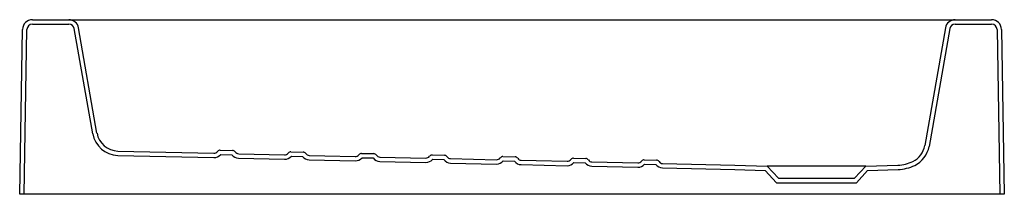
# Model space of a CAD drawing. Header units: millimetres. Extents: x 3961.523 to 3962.429, y 2988.348 to 2988.508.
import ezdxf

# ---------------------------------------------------------------- set-up
doc = ezdxf.new("R2010")
doc.units = ezdxf.units.MM
doc.layers.add('SANINDUSA', color=3, linetype='Continuous')

msp = doc.modelspace()

# ---------------------------------------------------------------- linework, layer by layer
at = {"layer": 'SANINDUSA'}
for p, q in [((3961.53475, 2988.5083), (3961.56835, 2988.5083)), ((3961.56835, 2988.5083), (3961.58706, 2988.5083)), ((3961.58706, 2988.5083), (3962.36474, 2988.5083)), ((3962.36474, 2988.5083), (3962.38345, 2988.5083)), ((3962.38345, 2988.5083), (3962.41706, 2988.5083)), ((3961.52311, 2988.3483), (3961.52575, 2988.49945)), ((3961.52711, 2988.3483), (3961.52975, 2988.49938)), ((3961.53475, 2988.5043), (3961.56835, 2988.5043)), ((3961.59027, 2988.40375), (3961.57327, 2988.50016)), ((3961.59421, 2988.40444), (3961.57721, 2988.50086)), ((3962.37459, 2988.50086), (3962.35555, 2988.39289)), ((3962.37853, 2988.50016), (3962.35949, 2988.39219)), ((3962.38345, 2988.5043), (3962.41706, 2988.5043)), ((3962.42206, 2988.49938), (3962.42469, 2988.3483)), ((3962.42606, 2988.49945), (3962.42869, 2988.3483)), ((3961.61345, 2988.38792), (3961.70177, 2988.38591)), ((3961.70758, 2988.38877), (3961.71883, 2988.38852)), ((3961.77256, 2988.38729), (3961.78382, 2988.38703)), ((3961.61336, 2988.38392), (3961.70168, 2988.38191)), ((3961.70799, 2988.38476), (3961.71824, 2988.38453)), ((3961.72442, 2988.38139), (3961.76666, 2988.38042)), ((3961.72451, 2988.38539), (3961.76675, 2988.38442)), ((3961.77297, 2988.38328), (3961.78322, 2988.38305)), ((3961.7894, 2988.3799), (3961.83164, 2988.37894)), ((3961.83755, 2988.38581), (3961.8488, 2988.38555)), ((3961.83795, 2988.3818), (3961.84821, 2988.38156)), ((3961.85438, 2988.37842), (3961.89663, 2988.37746)), ((3961.85447, 2988.38242), (3961.89672, 2988.38146)), ((3961.90253, 2988.38432), (3961.91378, 2988.38407)), ((3961.90294, 2988.38031), (3961.91319, 2988.38008)), ((3961.91946, 2988.38094), (3961.9617, 2988.37997)), ((3961.96751, 2988.38284), (3961.97877, 2988.38258)), ((3961.96792, 2988.37883), (3961.97817, 2988.3786)), ((3962.03249, 2988.38136), (3962.04375, 2988.3811)), ((3962.09748, 2988.37988), (3962.10873, 2988.37962)), ((3961.91937, 2988.37694), (3961.96161, 2988.37597)), ((3961.98435, 2988.37546), (3962.02659, 2988.37449)), ((3962.0329, 2988.37735), (3962.04316, 2988.37711)), ((3962.04933, 2988.37397), (3962.09158, 2988.37301)), ((3962.04942, 2988.37797), (3962.09167, 2988.37701)), ((3962.09789, 2988.37586), (3962.10814, 2988.37563)), ((3962.11432, 2988.37249), (3962.18079, 2988.37097)), ((3962.11441, 2988.37649), (3962.1809, 2988.37497)), ((3962.18079, 2988.37097), (3962.20881, 2988.36999)), ((3962.1809, 2988.37497), (3962.2106, 2988.37393)), ((3962.20881, 2988.36999), (3962.21916, 2988.35889)), ((3962.2106, 2988.37393), (3962.2209, 2988.36289)), ((3962.3012, 2988.37393), (3962.2106, 2988.37393)), ((3962.2909, 2988.36289), (3962.3012, 2988.37393)), ((3962.29264, 2988.35889), (3962.30299, 2988.36999)), ((3962.3012, 2988.37393), (3962.3309, 2988.37497)), ((3962.30299, 2988.36999), (3962.33104, 2988.37097)), ((3962.2209, 2988.36289), (3962.2909, 2988.36289)), ((3962.21916, 2988.35889), (3962.29264, 2988.35889)), ((3961.52711, 2988.3483), (3961.52311, 2988.3483)), ((3961.52811, 2988.3483), (3961.52711, 2988.3483)), ((3962.42369, 2988.3483), (3961.52811, 2988.3483)), ((3962.42469, 2988.3483), (3962.42369, 2988.3483)), ((3962.42869, 2988.3483), (3962.42469, 2988.3483))]:
    msp.add_line(p, q, dxfattribs=at)
at = {"layer": 'SANINDUSA', "flags": 128}
for points in [[(3961.78949, 2988.3839), (3961.80365, 2988.38358), (3961.83173, 2988.38294)], [(3961.98444, 2988.37945), (3961.99825, 2988.37914), (3962.02668, 2988.37849)]]:
    msp.add_lwpolyline(points, dxfattribs=at)
at = {"layer": 'SANINDUSA'}
for centre, radius, start, end in [((3961.53475, 2988.4993), 0.009, 90, 179), ((3961.56835, 2988.4993), 0.009, 10, 90), ((3962.38345, 2988.4993), 0.009, 90, 170), ((3962.41706, 2988.4993), 0.009, 1, 90), ((3961.53475, 2988.4993), 0.005, 90, 179), ((3961.56835, 2988.4993), 0.005, 10, 90), ((3962.38345, 2988.4993), 0.005, 90, 170), ((3962.41706, 2988.4993), 0.005, 1, 90), ((3961.61391, 2988.40792), 0.024, 190, 268.69255), ((3961.61391, 2988.40792), 0.02, 189.99999, 268.69254), ((3961.70186, 2988.3899), 0.004, 268.69294, 323.84225), ((3961.70751, 2988.38577), 0.003, 88.69243, 143.8427), ((3961.71876, 2988.38552), 0.003, 33.54205, 88.69299), ((3961.77249, 2988.38429), 0.003, 88.69247, 143.84239), ((3962.33585, 2988.39636), 0.02, 295.83679, 350.00013), ((3962.33585, 2988.39636), 0.024, 295.8367, 350.00018), ((3961.70186, 2988.3899), 0.008, 268.69237, 320.01036), ((3961.7246, 2988.38939), 0.008, 217.37485, 268.6923), ((3961.7246, 2988.38939), 0.004, 213.54242, 268.69257), ((3961.76684, 2988.38842), 0.008, 268.69246, 320.01036), ((3961.76684, 2988.38842), 0.004, 268.69237, 323.84303), ((3961.78958, 2988.3879), 0.008, 217.37458, 268.69267), ((3961.78375, 2988.38403), 0.003, 33.54123, 88.69324), ((3961.78958, 2988.3879), 0.004, 213.54276, 268.69243), ((3961.83183, 2988.38694), 0.008, 268.69299, 320.01016), ((3961.83183, 2988.38694), 0.004, 268.69221, 323.84278), ((3961.83748, 2988.38281), 0.003, 88.69232, 143.84308), ((3961.85457, 2988.38642), 0.008, 217.37458, 268.69267), ((3961.84873, 2988.38255), 0.003, 33.54294, 88.6924), ((3961.85457, 2988.38642), 0.004, 213.54103, 268.69371), ((3961.89681, 2988.38546), 0.008, 268.69225, 320.01067), ((3961.89681, 2988.38546), 0.004, 268.69221, 323.84278), ((3961.90246, 2988.38133), 0.003, 88.69249, 143.84264), ((3961.91955, 2988.38494), 0.008, 217.37458, 268.69267), ((3961.91371, 2988.38107), 0.003, 33.54301, 88.69206), ((3961.91955, 2988.38494), 0.004, 213.54276, 268.69243), ((3961.96179, 2988.38397), 0.008, 268.69237, 320.01036), ((3961.96179, 2988.38397), 0.004, 268.69253, 323.84328), ((3961.96744, 2988.37984), 0.003, 88.69257, 143.84201), ((3961.98453, 2988.38345), 0.008, 217.37458, 268.69267), ((3961.9787, 2988.37959), 0.003, 33.54347, 88.69186), ((3961.98453, 2988.38345), 0.004, 213.54207, 268.69272), ((3962.02677, 2988.38249), 0.004, 268.69221, 323.84278), ((3962.03243, 2988.37836), 0.003, 88.69309, 143.84204), ((3962.04368, 2988.3781), 0.003, 33.54347, 88.69186), ((3962.04951, 2988.38197), 0.004, 213.54073, 268.69361), ((3962.09176, 2988.38101), 0.004, 268.69221, 323.84278), ((3962.09741, 2988.37688), 0.003, 88.69206, 143.84197), ((3962.10866, 2988.37662), 0.003, 33.54347, 88.69186), ((3962.1145, 2988.38049), 0.004, 213.54063, 268.69411), ((3962.32971, 2988.40906), 0.03411, 272.00342, 295.83393), ((3962.02677, 2988.38249), 0.008, 268.69237, 320.01036), ((3962.04951, 2988.38197), 0.008, 217.37458, 268.69267), ((3962.09176, 2988.38101), 0.008, 268.69237, 320.01036), ((3962.1145, 2988.38049), 0.008, 217.37458, 268.69267), ((3962.32971, 2988.40904), 0.03809, 272.00591, 295.83807)]:
    msp.add_arc(centre, radius, start, end, dxfattribs=at)

doc.saveas('drawing.dxf')
